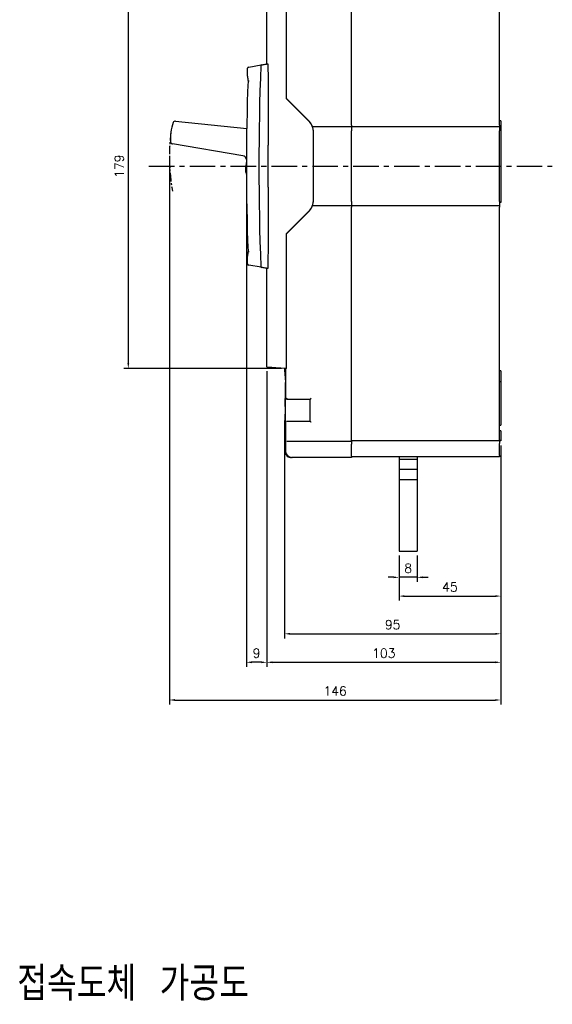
# Model space of a CAD drawing. Extents: x -2108 to 2710, y -907 to 1817.
# Tile 19 of 23: x -636 to -402, y 1004 to 1438. Entities that reach past the tile are written whole.
import ezdxf

# ---------------------------------------------------------------- set-up
doc = ezdxf.new("R2010")
doc.units = 0
doc.header["$LTSCALE"] = 3
doc.header["$MEASUREMENT"] = 0
doc.linetypes.add('CENTER', pattern=[2, 1.25, -0.25, 0.25, -0.25])
doc.layers.get('0').update_dxf_attribs({"linetype": 'CONTINUOUS'})
doc.layers.get('Defpoints').update_dxf_attribs({"linetype": 'CONTINUOUS'})
doc.layers.add('cen', color=1, linetype='CENTER')
doc.layers.add('di', color=3, linetype='CONTINUOUS')
doc.styles.add('KIM', font='ROMANS.shx', dxfattribs={"height": 5, "bigfont": 'GSG1.shx'})
doc.styles.get("Standard").update_dxf_attribs({"font": 'romans.shx', "height": 4, "bigfont": 'ghs.shx'})
doc.dimstyles.get("Standard").update_dxf_attribs({"dimtxt": 0.18, "dimasz": 0.18, "dimexe": 0.18, "dimexo": 0.0625, "dimgap": 0.09, "dimtad": 0, "dimtih": 1, "dimtoh": 1, "dimdec": 4, "dimzin": 0, "dimdsep": 46, "dimtxsty": 'Standard', "dimcen": 0.09, "dimadec": 0, "dimazin": 0, "dimtfac": 1, "dimtdec": 4, "dimtofl": 0, "dimtmove": 0, "dimatfit": 3, "dimfxl": 0, "dimtolj": 1, "dimtzin": 0, "dimarcsym": 0})
doc.dimstyles.new('STANDARD$0', dxfattribs={"dimtxt": 5, "dimasz": 5, "dimexe": 1, "dimexo": 2, "dimgap": 2, "dimtad": 1, "dimdec": 4, "dimzin": 12, "dimdsep": 46, "dimtxsty": 'KIM', "dimcen": -1, "dimdle": 0.1, "dimadec": 0, "dimazin": 0, "dimtfac": 1, "dimtdec": 4, "dimtmove": 0, "dimatfit": 3, "dimfxl": 0, "dimtolj": 1, "dimtzin": 0, "dimarcsym": 0})

# ---------------------------------------------------------------- blocks, each defined once
blk = doc.blocks.new('*D28')
at = {"layer": 'Defpoints', "color": 0}
for p in [(-519.42, 1256.41), (-424.2, 1252.18), (-424.2, 1167.24)]:
    blk.add_point(p, dxfattribs=at)
at = {"layer": 'di'}
for p, q in [((-519.42, 1254.41), (-519.42, 1165.24)), ((-424.2, 1250.18), (-424.2, 1165.24)), ((-517.02, 1167.24), (-426.6, 1167.24))]:
    blk.add_line(p, q, dxfattribs=at)
for points in [[(-517.02, 1167.64), (-517.02, 1166.84), (-519.42, 1167.24)], [(-426.6, 1167.64), (-426.6, 1166.84), (-424.2, 1167.24)]]:
    blk.add_solid(points, dxfattribs=at)
at = {"layer": 'di', "insert": (-471.81, 1171.24), "char_height": 4, "attachment_point": 5}
blk.add_mtext('\\A1;95', dxfattribs=at)
blk = doc.blocks.new('*D29')
at = {"layer": 'Defpoints', "color": 0}
for p in [(-527.2, 1284.87), (-424.2, 1252.18), (-424.2, 1154.7)]:
    blk.add_point(p, dxfattribs=at)
at = {"layer": 'di'}
for p, q in [((-527.2, 1282.87), (-527.2, 1152.7)), ((-424.2, 1250.18), (-424.2, 1152.7)), ((-524.8, 1154.7), (-426.6, 1154.7))]:
    blk.add_line(p, q, dxfattribs=at)
for points in [[(-524.8, 1155.1), (-524.8, 1154.3), (-527.2, 1154.7)], [(-426.6, 1155.1), (-426.6, 1154.3), (-424.2, 1154.7)]]:
    blk.add_solid(points, dxfattribs=at)
at = {"layer": 'di', "insert": (-475.7, 1158.7), "char_height": 4, "attachment_point": 5}
blk.add_mtext('\\A1;103', dxfattribs=at)
blk = doc.blocks.new('*D30')
at = {"layer": 'Defpoints', "color": 0}
for p in [(-570.09, 1379.29), (-424.2, 1252.18), (-424.2, 1138.09)]:
    blk.add_point(p, dxfattribs=at)
at = {"layer": 'di'}
for p, q in [((-570.09, 1377.29), (-570.09, 1136.09)), ((-424.2, 1250.18), (-424.2, 1136.09)), ((-567.69, 1138.09), (-426.6, 1138.09))]:
    blk.add_line(p, q, dxfattribs=at)
for points in [[(-567.69, 1138.49), (-567.69, 1137.69), (-570.09, 1138.09)], [(-426.6, 1138.49), (-426.6, 1137.69), (-424.2, 1138.09)]]:
    blk.add_solid(points, dxfattribs=at)
at = {"layer": 'di', "insert": (-497.14, 1142.09), "char_height": 4, "attachment_point": 5}
blk.add_mtext('\\A1;146', dxfattribs=at)
blk = doc.blocks.new('*D34')
at = {"layer": 'Defpoints', "color": 0}
for p in [(-536.2, 1371.18), (-527.2, 1284.87), (-536.2, 1154.7)]:
    blk.add_point(p, dxfattribs=at)
at = {"layer": 'di'}
for p, q in [((-536.2, 1369.18), (-536.2, 1152.7)), ((-527.2, 1282.87), (-527.2, 1152.7)), ((-529.6, 1154.7), (-533.8, 1154.7))]:
    blk.add_line(p, q, dxfattribs=at)
for points in [[(-533.8, 1155.1), (-533.8, 1154.3), (-536.2, 1154.7)], [(-529.6, 1155.1), (-529.6, 1154.3), (-527.2, 1154.7)]]:
    blk.add_solid(points, dxfattribs=at)
at = {"layer": 'di', "insert": (-531.7, 1158.7), "char_height": 4, "attachment_point": 5}
blk.add_mtext('\\A1;9', dxfattribs=at)
blk = doc.blocks.new('*D35')
at = {"layer": 'Defpoints', "color": 0}
for p in [(-424.2, 1252.18), (-469, 1203.68), (-424.2, 1183.85)]:
    blk.add_point(p, dxfattribs=at)
at = {"layer": 'di'}
for p, q in [((-424.2, 1250.18), (-424.2, 1181.85)), ((-469, 1201.68), (-469, 1181.85)), ((-466.6, 1183.85), (-426.6, 1183.85))]:
    blk.add_line(p, q, dxfattribs=at)
for points in [[(-466.6, 1184.25), (-466.6, 1183.45), (-469, 1183.85)], [(-426.6, 1184.25), (-426.6, 1183.45), (-424.2, 1183.85)]]:
    blk.add_solid(points, dxfattribs=at)
at = {"layer": 'di', "insert": (-446.6, 1187.85), "char_height": 4, "attachment_point": 5}
blk.add_mtext('\\A1;45', dxfattribs=at)
blk = doc.blocks.new('*D36')
at = {"layer": 'Defpoints', "color": 0}
for p in [(-469, 1203.68), (-461, 1203.68), (-469, 1192.12)]:
    blk.add_point(p, dxfattribs=at)
at = {"layer": 'di'}
for p, q in [((-469, 1201.68), (-469, 1190.12)), ((-461, 1201.68), (-461, 1190.12)), ((-471.4, 1192.12), (-473.8, 1192.12)), ((-461, 1192.12), (-469, 1192.12)), ((-458.6, 1192.12), (-456.2, 1192.12))]:
    blk.add_line(p, q, dxfattribs=at)
for points in [[(-471.4, 1192.52), (-471.4, 1191.72), (-469, 1192.12)], [(-458.6, 1192.52), (-458.6, 1191.72), (-461, 1192.12)]]:
    blk.add_solid(points, dxfattribs=at)
at = {"layer": 'di', "insert": (-465, 1196.12), "char_height": 4, "attachment_point": 5}
blk.add_mtext('\\A1;8', dxfattribs=at)
blk = doc.blocks.new('*D41')
at = {"layer": 'Defpoints', "color": 0}
for p in [(-518.7, 1462.28), (-588.21, 1284.08), (-518.7, 1284.08)]:
    blk.add_point(p, dxfattribs=at)
at = {"layer": 'di'}
for p, q in [((-520.7, 1462.28), (-590.21, 1462.28)), ((-588.21, 1459.88), (-588.21, 1286.48)), ((-520.7, 1284.08), (-590.21, 1284.08))]:
    blk.add_line(p, q, dxfattribs=at)
for points in [[(-588.61, 1459.88), (-587.81, 1459.88), (-588.21, 1462.28)], [(-588.61, 1286.48), (-587.81, 1286.48), (-588.21, 1284.08)]]:
    blk.add_solid(points, dxfattribs=at)
at = {"layer": 'di', "insert": (-592.21, 1373.18), "char_height": 4, "attachment_point": 5, "rotation": 90}
blk.add_mtext('\\A1;179', dxfattribs=at)

msp = doc.modelspace()

# ---------------------------------------------------------------- linework, layer by layer
for p, q in [((-489.898, 1391.184), (-489.898, 1493.984)), ((-424.698, 1391.184), (-424.698, 1493.684)), ((-527.198, 1418.184), (-527.198, 1461.501)), ((-518.698, 1461.984), (-518.698, 1402.984)), ((-535.698, 1412.786), (-535.698, 1416.266)), ((-535.198, 1416.773), (-529.744, 1417.735)), ((-508.748, 1393.034), (-518.698, 1402.984)), ((-508.836, 1393.322), (-518.248, 1402.734)), ((-567.396, 1393), (-536.06, 1389.751)), ((-424.198, 1393.184), (-424.698, 1393.184)), ((-424.198, 1393.184), (-424.198, 1357.184)), ((-507.148, 1390.684), (-489.898, 1390.684)), ((-506.698, 1358.284), (-506.698, 1388.085)), ((-489.898, 1391.184), (-489.898, 1390.684)), ((-489.898, 1390.684), (-489.898, 1388.684)), ((-489.898, 1390.684), (-424.698, 1390.684)), ((-489.898, 1357.684), (-489.898, 1388.684)), ((-424.698, 1391.184), (-424.698, 1390.684)), ((-424.698, 1390.684), (-424.698, 1388.684)), ((-424.698, 1357.684), (-424.698, 1388.684)), ((-537.827, 1377.763), (-568.762, 1382.944)), ((-526.662, 1363.918), (-526.662, 1382.451)), ((-536.195, 1375.379), (-536.615, 1372.29)), ((-536.494, 1370.334), (-536.19, 1369.188)), ((-489.898, 1357.684), (-489.898, 1355.684)), ((-424.698, 1357.684), (-424.698, 1355.684)), ((-424.198, 1357.184), (-424.698, 1357.184)), ((-518.698, 1343.384), (-508.748, 1353.334)), ((-518.248, 1343.634), (-508.836, 1353.046)), ((-489.898, 1355.684), (-507.148, 1355.684)), ((-489.898, 1355.684), (-489.898, 1355.184)), ((-424.698, 1355.684), (-489.898, 1355.684)), ((-489.898, 1252.384), (-489.898, 1355.184)), ((-424.698, 1355.684), (-424.698, 1355.184)), ((-424.698, 1252.684), (-424.698, 1355.184)), ((-518.698, 1343.384), (-518.698, 1284.385)), ((-535.698, 1330.102), (-535.698, 1333.582)), ((-529.744, 1328.633), (-535.198, 1329.595)), ((-527.198, 1284.867), (-527.198, 1328.184)), ((-518.698, 1284.084), (-523.215, 1284.35)), ((-519.423, 1283.884), (-519.423, 1283.088)), ((-519.056, 1283.884), (-519.423, 1283.884)), ((-519.056, 1283.884), (-519.056, 1277.371)), ((-518.745, 1283.884), (-519.056, 1283.884)), ((-518.745, 1283.884), (-518.698, 1283.884)), ((-518.698, 1284.385), (-518.698, 1284.084)), ((-518.698, 1283.884), (-518.698, 1284.085)), ((-424.198, 1283.082), (-424.698, 1283.082)), ((-424.198, 1283.082), (-424.198, 1278.184)), ((-424.198, 1278.184), (-424.698, 1278.184)), ((-424.198, 1278.184), (-424.198, 1276.184)), ((-424.198, 1276.184), (-424.198, 1261.184)), ((-519.056, 1273.997), (-519.056, 1270.732)), ((-518.248, 1270.484), (-518.541, 1270.484)), ((-508.198, 1270.484), (-518.248, 1270.484)), ((-508.198, 1260.884), (-508.198, 1270.484)), ((-519.423, 1260.439), (-519.423, 1252.384)), ((-519.056, 1260.613), (-519.056, 1247.884)), ((-519.042, 1260.421), (-519.052, 1260.613)), ((-518.541, 1260.884), (-518.248, 1260.884)), ((-518.248, 1260.884), (-508.198, 1260.884)), ((-424.698, 1259.184), (-424.198, 1259.184)), ((-424.198, 1261.184), (-424.198, 1259.184)), ((-424.198, 1256.684), (-424.698, 1256.684)), ((-424.198, 1256.684), (-424.198, 1252.184)), ((-518.248, 1251.884), (-518.407, 1251.884)), ((-489.898, 1251.884), (-518.248, 1251.884)), ((-489.898, 1252.384), (-489.898, 1251.884)), ((-424.698, 1252.184), (-489.898, 1252.184)), ((-489.898, 1251.884), (-489.898, 1250.743)), ((-489.898, 1245.455), (-489.898, 1250.743)), ((-424.698, 1252.684), (-424.698, 1252.184)), ((-424.698, 1252.184), (-424.698, 1251.043)), ((-424.198, 1252.184), (-424.698, 1252.184)), ((-424.698, 1245.755), (-424.698, 1251.043)), ((-516.056, 1244.884), (-516.34, 1244.884)), ((-515.95, 1244.884), (-516.056, 1244.884)), ((-489.898, 1244.884), (-515.95, 1244.884)), ((-489.898, 1245.455), (-489.898, 1244.884)), ((-424.698, 1245.184), (-489.898, 1245.184)), ((-468.998, 1245.184), (-468.998, 1203.684)), ((-460.998, 1245.184), (-460.998, 1203.684)), ((-424.698, 1245.755), (-424.698, 1245.184)), ((-468.998, 1244.184), (-460.998, 1244.184)), ((-468.998, 1239.684), (-460.998, 1239.684)), ((-468.998, 1235.184), (-460.998, 1235.184)), ((-468.998, 1203.684), (-460.998, 1203.684))]:
    msp.add_line(p, q)
at = {"flags": 128}
for points in [[(-535.284, 1416.758), (-535.256, 1416.763), (-535.227, 1416.768), (-535.198, 1416.773)], [(-518.248, 1402.734), (-518.34, 1402.827), (-518.43, 1402.916), (-518.513, 1403), (-518.587, 1403.074), (-518.649, 1403.136), (-518.698, 1403.184)], [(-518.698, 1343.184), (-518.649, 1343.232), (-518.587, 1343.295), (-518.513, 1343.368), (-518.43, 1343.452), (-518.34, 1343.541), (-518.248, 1343.634)], [(-535.198, 1329.595), (-535.227, 1329.6), (-535.256, 1329.605), (-535.284, 1329.61)], [(-523.215, 1284.35), (-523.858, 1284.388), (-524.481, 1284.424), (-525.065, 1284.459), (-525.593, 1284.49), (-526.05, 1284.517), (-526.419, 1284.538), (-526.692, 1284.554), (-526.859, 1284.564), (-526.915, 1284.567)], [(-518.248, 1270.984), (-518.339, 1270.893), (-518.427, 1270.805), (-518.509, 1270.723), (-518.582, 1270.649)], [(-507.698, 1270.984), (-507.795, 1270.886), (-507.889, 1270.793), (-507.975, 1270.706), (-508.051, 1270.63), (-508.113, 1270.568), (-508.159, 1270.522), (-508.188, 1270.494), (-508.198, 1270.484)], [(-507.698, 1260.384), (-507.784, 1260.471), (-507.869, 1260.555), (-507.948, 1260.634), (-508.019, 1260.705), (-508.081, 1260.767), (-508.131, 1260.817), (-508.167, 1260.854), (-508.19, 1260.876), (-508.198, 1260.884)]]:
    msp.add_lwpolyline(points, dxfattribs=at)
for centre, radius, start, end in [((-535.198, 1416.266), 0.5, 100, 180), ((669.302, 1373.184), 1200, 177.885004, 182.114996), ((-529.58, 1417.459), 0.3, 100, 177.885), ((463.802, 1373.184), 1000, 177.846284, 182.153716), ((-525.698, 1412.786), 10, 180, 191.66116), ((-549.659, 1385.468), 20, 159.87446, 184.63991), ((-567.499, 1392.005), 1, 84.0802, 159.87446), ((-513.998, 1388.16), 7.3, 24.4698, 45), ((-513.698, 1388.085), 7, 0, 45), ((-568.597, 1383.931), 1, 184.63991, 260.49217), ((-538.158, 1375.791), 2, 10.8179, 80.49217), ((-531.661, 1371.616), 5, 172.25834, 194.85834), ((-513.698, 1358.284), 7, 315, 0), ((-513.998, 1358.208), 7.3, 315, 335.5302), ((-525.698, 1333.582), 10, 168.33884, 180), ((-535.198, 1330.102), 0.5, 180, 260), ((-529.58, 1328.909), 0.3, 182.115, 260), ((-526.898, 1284.867), 0.3, 180, 266.63354), ((-518.923, 1252.384), 0.5, 180, 212.3875), ((-516.056, 1247.884), 3, 180, 270)]:
    msp.add_arc(centre, radius, start, end)
msp.add_ellipse((-459.423, 1223.849), major_axis=(0, 416.5), ratio=0.1440576, start_param=1.5063498, end_param=1.5130559)
for points, knots in [([(-529.632, 1417.755), (-529.593, 1417.762), (-529.513, 1417.776), (-528.891, 1417.885), (-527.997, 1418.043), (-527.244, 1418.176), (-526.875, 1418.241)], [0, 0, 0, 0, 0.2513747, 0.5026636, 0.7564235, 1, 1, 1, 1]), ([(-526.875, 1418.241), (-526.855, 1418.24), (-526.819, 1418.238), (-526.769, 1418.188), (-526.734, 1418.121), (-526.716, 1418.047), (-526.714, 1417.997), (-526.713, 1417.978)], [0, 0, 0, 0, 0.2994204, 0.5263949, 0.7070068, 0.8887843, 1, 1, 1, 1]), ([(-526.713, 1417.978), (-526.703, 1415.409), (-526.654, 1403.566), (-526.658, 1391.724), (-526.662, 1382.451)], [0, 0, 0, 0, 0.216992, 1, 1, 1, 1]), ([(-535.491, 1410.765), (-535.486, 1410.765), (-535.475, 1410.766), (-535.389, 1410.773), (-535.263, 1410.784), (-535.124, 1410.796), (-535.03, 1410.804), (-534.992, 1410.807), (-534.989, 1410.807)], [0, 0, 0, 0, 0.2127018, 0.4253851, 0.6387474, 0.8535852, 0.9884816, 1, 1, 1, 1]), ([(-507.148, 1390.684), (-507.149, 1390.689), (-507.153, 1390.699), (-507.182, 1390.777), (-507.227, 1390.892), (-507.286, 1391.034), (-507.331, 1391.135), (-507.353, 1391.184)], [0, 0, 0, 0, 0.1960335, 0.391911, 0.5922081, 0.8042888, 1, 1, 1, 1]), ([(-506.716, 1388.684), (-506.739, 1388.907), (-506.783, 1389.352), (-506.913, 1389.945), (-507.046, 1390.401), (-507.135, 1390.649), (-507.144, 1390.674), (-507.148, 1390.684)], [0, 0, 0, 0, 0.2114814, 0.4227149, 0.6401401, 0.8596405, 1, 1, 1, 1]), ([(-526.662, 1363.918), (-526.661, 1361.251), (-526.66, 1349.408), (-526.69, 1337.566), (-526.713, 1328.39)], [0, 0, 0, 0, 0.2251735, 1, 1, 1, 1]), ([(-507.148, 1355.684), (-507.14, 1355.705), (-507.124, 1355.746), (-507.014, 1356.066), (-506.882, 1356.547), (-506.769, 1357.119), (-506.732, 1357.517), (-506.716, 1357.684)], [0, 0, 0, 0, 0.2047563, 0.4092229, 0.6212101, 0.8412637, 1, 1, 1, 1]), ([(-507.353, 1355.184), (-507.327, 1355.244), (-507.274, 1355.363), (-507.209, 1355.521), (-507.167, 1355.633), (-507.149, 1355.679), (-507.148, 1355.683), (-507.148, 1355.684)], [0, 0, 0, 0, 0.2386381, 0.4778201, 0.7023301, 0.9098752, 1, 1, 1, 1]), ([(-535.491, 1335.603), (-535.486, 1335.603), (-535.475, 1335.602), (-535.389, 1335.595), (-535.263, 1335.584), (-535.124, 1335.573), (-535.03, 1335.565), (-534.992, 1335.561), (-534.989, 1335.561)], [0, 0, 0, 0, 0.2127017, 0.42538526, 0.63874748, 0.85358523, 0.98848077, 1, 1, 1, 1]), ([(-526.875, 1328.127), (-527.244, 1328.192), (-527.997, 1328.325), (-528.891, 1328.483), (-529.513, 1328.592), (-529.593, 1328.606), (-529.632, 1328.613)], [0, 0, 0, 0, 0.2435761, 0.4973361, 0.7486251, 1, 1, 1, 1]), ([(-526.713, 1328.39), (-526.715, 1328.363), (-526.717, 1328.311), (-526.737, 1328.242), (-526.769, 1328.18), (-526.818, 1328.13), (-526.855, 1328.128), (-526.875, 1328.127)], [0, 0, 0, 0, 0.1543866, 0.3086003, 0.466366, 0.6970709, 1, 1, 1, 1]), ([(-519.411, 1283.088), (-519.413, 1283.1), (-519.417, 1283.131), (-519.32, 1282.319), (-519.185, 1280.798), (-519.076, 1279.417), (-519.057, 1278.59), (-519.056, 1278.537)], [0, 0, 0, 0, 0.1591502, 0.4326313, 0.7065881, 0.9812634, 1, 1, 1, 1]), ([(-518.95, 1275.684), (-518.952, 1275.397), (-518.956, 1274.823), (-518.984, 1274.089), (-519.017, 1273.607), (-519.043, 1273.43), (-519.056, 1273.606), (-519.057, 1274.088), (-519.052, 1274.823), (-519.049, 1275.686), (-519.052, 1276.548), (-519.057, 1277.28), (-519.056, 1277.762), (-519.043, 1277.938), (-519.017, 1277.761), (-518.984, 1277.278), (-518.956, 1276.545), (-518.952, 1275.971), (-518.95, 1275.684)], [0, 0, 0, 0, 0.06225009, 0.12466459, 0.18728723, 0.25002225, 0.31271834, 0.37525776, 0.43773411, 0.50015115, 0.56240586, 0.62474344, 0.68732298, 0.75006328, 0.81281547, 0.8754149, 0.93777922, 1, 1, 1, 1]), ([(-519.274, 1270.577), (-519.279, 1270.501), (-519.291, 1270.35), (-519.3, 1270.032), (-519.302, 1269.694), (-519.297, 1269.374), (-519.289, 1269.205), (-519.285, 1269.127)], [0, 0, 0, 0, 0.2065838, 0.4126519, 0.6181649, 0.8236106, 1, 1, 1, 1]), ([(-519.056, 1273.847), (-519.087, 1273.198), (-519.149, 1271.92), (-519.232, 1271.02), (-519.274, 1270.577)], [0, 0, 0, 0, 0.5082935, 1, 1, 1, 1]), ([(-519.055, 1260.681), (-519.046, 1260.932), (-519.03, 1261.433), (-518.97, 1262.814), (-518.926, 1264.481), (-518.919, 1266.295), (-518.953, 1268.035), (-519.01, 1269.513), (-519.055, 1270.55), (-519.061, 1270.939), (-519.047, 1270.968), (-519.045, 1270.972)], [0, 0, 0, 0, 0.12194208, 0.24375827, 0.36553377, 0.48703608, 0.60840372, 0.73014743, 0.85245106, 0.97489157, 1, 1, 1, 1]), ([(-518.582, 1270.649), (-518.626, 1270.703), (-518.71, 1270.807), (-518.739, 1270.926), (-518.745, 1270.983), (-518.745, 1270.984)], [0, 0, 0, 0, 0.5110342, 0.9909586, 1, 1, 1, 1]), ([(-518.248, 1270.484), (-518.249, 1270.484), (-518.297, 1270.484), (-518.4, 1270.503), (-518.513, 1270.57), (-518.569, 1270.635), (-518.582, 1270.649)], [0, 0, 0, 0, 0.0083715, 0.4041014, 0.8638353, 1, 1, 1, 1]), ([(-519.285, 1269.127), (-519.259, 1268.637), (-519.208, 1267.657), (-519.175, 1265.858), (-519.198, 1264.07), (-519.267, 1262.453), (-519.351, 1261.219), (-519.414, 1260.478), (-519.417, 1260.451), (-519.418, 1260.439)], [0, 0, 0, 0, 0.147867, 0.2954715, 0.4426655, 0.5900084, 0.7382266, 0.8871281, 1, 1, 1, 1]), ([(-519.353, 1252.248), (-519.352, 1252.246), (-519.351, 1252.238), (-519.34, 1252.15), (-519.324, 1251.945), (-519.307, 1251.572), (-519.297, 1251.114), (-519.299, 1250.808), (-519.3, 1250.679)], [0, 0, 0, 0, 0.0600707, 0.172021, 0.3471473, 0.5748379, 0.8205859, 1, 1, 1, 1]), ([(-519.323, 1247.884), (-519.308, 1247.648), (-519.272, 1247.079), (-518.903, 1246.234), (-518.23, 1245.488), (-517.341, 1244.981), (-516.673, 1244.916), (-516.34, 1244.884)], [0, 0, 0, 0, 0.151557, 0.364372, 0.5761177, 0.7880721, 1, 1, 1, 1])]:
    msp.add_open_spline(points, degree=3, knots=knots)
at = {"layer": 'cen', "ltscale": 3}
msp.add_line((-579.173, 1373.184), (-401.515, 1373.184), dxfattribs=at)
at = {"layer": 'cen'}
msp.add_arc((-479.798, 1377.484), 90.312, 173.20975, 189.80227, dxfattribs=at)

# ---------------------------------------------------------------- texts
at = {"layer": 'di', "insert": (-637.115, 1020.681), "char_height": 15, "width": 163.85897, "attachment_point": 1}
msp.add_mtext('{\\Fromans,hgs|c129;접속도체 가공도}', dxfattribs=at)

# ---------------------------------------------------------------- dimensions: what is measured, and where the dimension line sits
at = {"layer": 'di'}
dim = msp.add_linear_dim(base=(-588.21, 1284.085), p1=(-518.698, 1462.283), p2=(-518.698, 1284.085), angle=90, text='179', dimstyle='STANDARD$0', override={"dimtxt": 4, "dimasz": 2.4, "dimexe": 2, "dimdec": 2, "dimzin": 8, "dimtxsty": 'Standard', "dimcen": 0, "dimdle": 0, "dimclrd": 256, "dimclre": 256, "dimclrt": 256, "dimadec": 2, "dimazin": 2, "dimtfac": 0.6, "dimtdec": 2, "dimtzin": 8, "dimlwd": 65535, "dimlwe": 65535}, dxfattribs=at)
dim.commit()
dim.dimension.update_dxf_attribs({"geometry": '*D41', "text_midpoint": (-592.21, 1373.184)})
for base, p1, text, dimstyle, override, picture, middle in [((-424.198, 1138.094), (-570.092, 1379.289), '146', 'Standard', {"dimtxt": 4, "dimasz": 2.4, "dimexe": 2, "dimexo": 2, "dimgap": 2, "dimtad": 1, "dimtih": 0, "dimtoh": 0, "dimdec": 2, "dimzin": 8, "dimcen": 0, "dimclrd": 256, "dimclre": 256, "dimclrt": 256, "dimadec": 2, "dimazin": 2, "dimtfac": 0.6, "dimtdec": 2, "dimtofl": 1, "dimtzin": 8, "dimlwd": 65535, "dimlwe": 65535}, '*D30', (-497.145, 1138.094)), ((-424.198, 1167.239), (-519.423, 1256.411), '95', 'STANDARD$0', {"dimtxt": 4, "dimasz": 2.4, "dimexe": 2, "dimdec": 2, "dimzin": 8, "dimtxsty": 'Standard', "dimcen": 0, "dimdle": 0, "dimclrd": 256, "dimclre": 256, "dimclrt": 256, "dimadec": 2, "dimazin": 2, "dimtfac": 0.6, "dimtdec": 2, "dimtzin": 8, "dimlwd": 65535, "dimlwe": 65535}, '*D28', (-471.81, 1167.239))]:
    dim = msp.add_linear_dim(base=base, p1=p1, p2=(-424.198, 1252.184), text=text, dimstyle=dimstyle, override=override, dxfattribs=at)
    dim.commit()
    dim.dimension.update_dxf_attribs({"geometry": picture, "text_midpoint": middle, "dimtype": 160})
for base, p1, p2, picture, middle in [((-536.198, 1154.7), (-527.198, 1284.867), (-536.198, 1371.184), '*D34', (-531.698, 1158.7)), ((-468.998, 1192.117), (-460.998, 1203.684), (-468.998, 1203.684), '*D36', (-464.998, 1196.117))]:
    dim = msp.add_linear_dim(base=base, p1=p1, p2=p2, dimstyle='STANDARD$0', override={"dimtxt": 4, "dimasz": 2.4, "dimexe": 2, "dimdec": 2, "dimzin": 8, "dimtxsty": 'Standard', "dimcen": 0, "dimdle": 0, "dimclrd": 256, "dimclre": 256, "dimclrt": 256, "dimadec": 2, "dimazin": 2, "dimtfac": 0.6, "dimtdec": 2, "dimtzin": 8, "dimlwd": 65535, "dimlwe": 65535}, dxfattribs=at)
    dim.commit()
    dim.dimension.update_dxf_attribs({"geometry": picture, "text_midpoint": middle})
dim = msp.add_linear_dim(base=(-424.198, 1154.7), p1=(-527.198, 1284.867), p2=(-424.198, 1252.184), dimstyle='STANDARD$0', override={"dimtxt": 4, "dimasz": 2.4, "dimexe": 2, "dimdec": 2, "dimzin": 8, "dimtxsty": 'Standard', "dimcen": 0, "dimdle": 0, "dimclrd": 256, "dimclre": 256, "dimclrt": 256, "dimadec": 2, "dimazin": 2, "dimtfac": 0.6, "dimtdec": 2, "dimtzin": 8, "dimlwd": 65535, "dimlwe": 65535}, dxfattribs=at)
dim.commit()
dim.dimension.update_dxf_attribs({"geometry": '*D29', "text_midpoint": (-475.698, 1154.7), "dimtype": 160})
dim = msp.add_linear_dim(base=(-424.198, 1183.845), p1=(-468.998, 1203.684), p2=(-424.198, 1252.184), text='45', dimstyle='STANDARD$0', override={"dimtxt": 4, "dimasz": 2.4, "dimexe": 2, "dimdec": 2, "dimzin": 8, "dimtxsty": 'Standard', "dimcen": 0, "dimdle": 0, "dimclrd": 256, "dimclre": 256, "dimclrt": 256, "dimadec": 2, "dimazin": 2, "dimtfac": 0.6, "dimtdec": 2, "dimtzin": 8, "dimlwd": 65535, "dimlwe": 65535}, dxfattribs=at)
dim.commit()
dim.dimension.update_dxf_attribs({"geometry": '*D35', "text_midpoint": (-446.598, 1187.845)})

doc.saveas('drawing.dxf')
